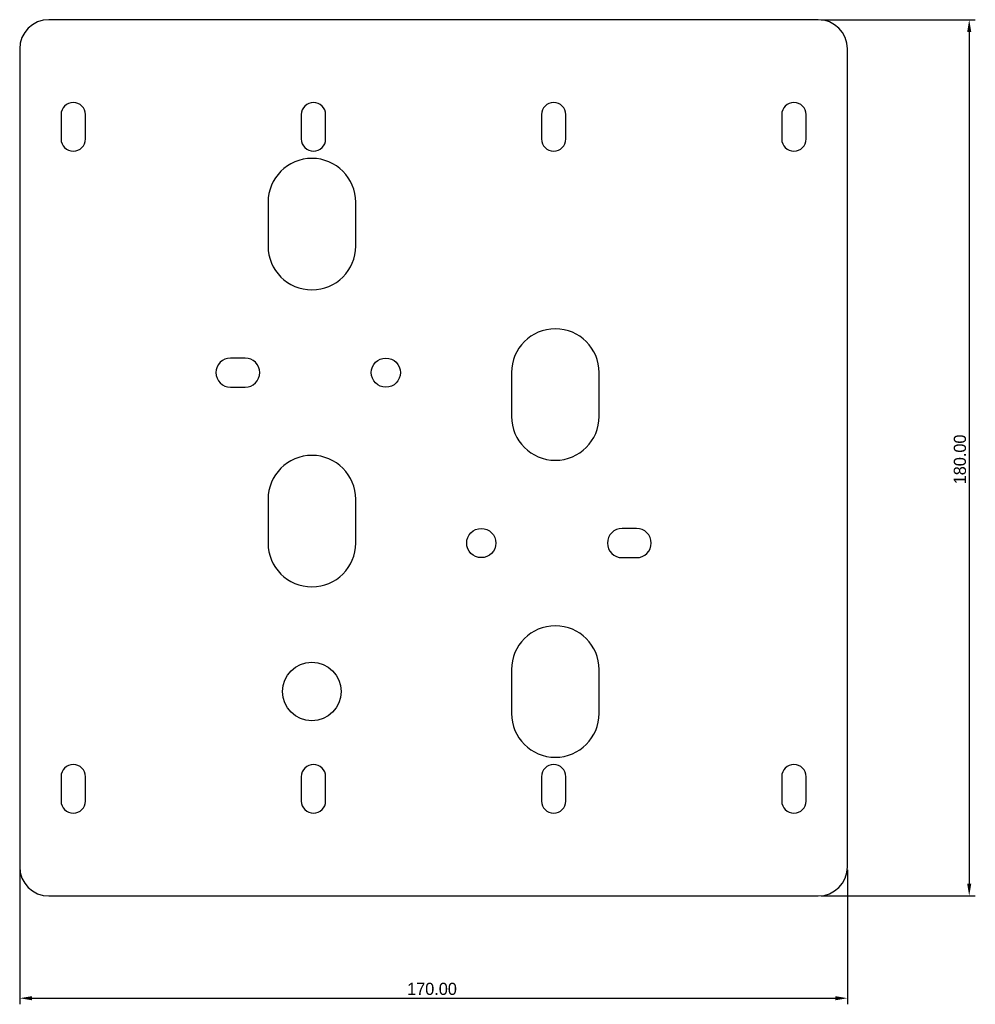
# Model space of a CAD drawing. Extents: x -85 to 111, y -112 to 90.
import ezdxf

# ---------------------------------------------------------------- set-up
doc = ezdxf.new("R2010")
doc.units = 0
doc.layers.get('0').update_dxf_attribs({"linetype": 'CONTINUOUS'})
doc.layers.get('DEFPOINTS').update_dxf_attribs({"linetype": 'CONTINUOUS'})
doc.layers.add('DEFAULT', color=7, linetype='CONTINUOUS')
doc.styles.add('DEFAULT', font='txt')
doc.dimstyles.new('ISO-25', dxfattribs={"dimtxt": 2.5, "dimasz": 2.5, "dimexe": 1.25, "dimexo": 0.625, "dimtad": 1, "dimtoh": 1, "dimzin": 1, "dimcen": 2.5, "dimazin": 3, "dimtfac": 1, "dimtix": 1, "dimtmove": 0, "dimatfit": 3})

# ---------------------------------------------------------------- blocks, each defined once
blk = doc.blocks.new('*D1')
at = {"layer": 'DEFAULT', "color": 0}
for p, q in [((-85, -84.62), (-85, -112.25)), ((85, -84.62), (85, -112.25)), ((-82.5, -111), (82.5, -111))]:
    blk.add_line(p, q, dxfattribs=at)
for points in [[(-82.5, -110.58), (-82.5, -111.42), (-85, -111)], [(82.5, -111.42), (82.5, -110.58), (85, -111)]]:
    blk.add_solid(points, dxfattribs=at)
at = {"layer": 'DEFPOINTS', "color": 0}
for p in [(-85, -84), (85, -84), (85, -111)]:
    blk.add_point(p, dxfattribs=at)
at = {"layer": 'DEFAULT', "color": 0, "linetype": 'CONTINUOUS', "style": 'DEFAULT'}
blk.add_text('170.00', height=2.5, dxfattribs=at).set_placement((-5.44, -110.33))
blk = doc.blocks.new('*D2')
at = {"layer": 'DEFAULT', "color": 0}
for p, q in [((79.62, 90), (111.25, 90)), ((110, 87.5), (110, -87.5)), ((79.62, -90), (111.25, -90))]:
    blk.add_line(p, q, dxfattribs=at)
for points in [[(110.42, 87.5), (109.58, 87.5), (110, 90)], [(109.58, -87.5), (110.42, -87.5), (110, -90)]]:
    blk.add_solid(points, dxfattribs=at)
at = {"layer": 'DEFPOINTS', "color": 0}
for p in [(79, 90), (79, -90), (110, -90)]:
    blk.add_point(p, dxfattribs=at)
at = {"layer": 'DEFAULT', "color": 0, "linetype": 'CONTINUOUS', "style": 'DEFAULT'}
blk.add_text('180.00', height=2.5, rotation=90, dxfattribs=at).set_placement((109.33, -5.44))

msp = doc.modelspace()

# ---------------------------------------------------------------- linework, layer by layer
at = {"color": 7, "linetype": 'CONTINUOUS'}
for p, q in [((79, 90), (-79, 90)), ((-85, 84), (-85, -84)), ((85, -84), (85, 84)), ((-76.5, 70.5), (-76.5, 65.5)), ((-71.5, 65.5), (-71.5, 70.5)), ((-27.167, 70.5), (-27.167, 65.5)), ((-22.167, 65.5), (-22.167, 70.5)), ((22.167, 70.5), (22.167, 65.5)), ((27.167, 65.5), (27.167, 70.5)), ((71.5, 70.5), (71.5, 65.5)), ((76.5, 65.5), (76.5, 70.5)), ((-34, 52.5), (-34, 43.5)), ((-16, 43.5), (-16, 52.5)), ((-38.7, 20.5), (-41.7, 20.5)), ((16, 17.5), (16, 8.5)), ((34, 8.5), (34, 17.5)), ((-41.7, 14.5), (-38.7, 14.5)), ((-34, -8.5), (-34, -17.5)), ((-16, -17.5), (-16, -8.5)), ((41.7, -14.5), (38.7, -14.5)), ((38.7, -20.5), (41.7, -20.5)), ((16, -43.5), (16, -52.5)), ((34, -52.5), (34, -43.5)), ((-76.5, -65.5), (-76.5, -70.5)), ((-71.5, -70.5), (-71.5, -65.5)), ((-27.167, -65.5), (-27.167, -70.5)), ((-22.167, -70.5), (-22.167, -65.5)), ((22.167, -65.5), (22.167, -70.5)), ((27.167, -70.5), (27.167, -65.5)), ((71.5, -65.5), (71.5, -70.5)), ((76.5, -70.5), (76.5, -65.5)), ((-79, -90), (79, -90))]:
    msp.add_line(p, q, dxfattribs=at)
for centre, radius in [((-9.8, 17.5), 3), ((9.8, -17.5), 3), ((-25, -48), 6)]:
    msp.add_circle(centre, radius, dxfattribs=at)
for centre, radius, start, end in [((-79, 84), 6, 90, 180), ((79, 84), 6, 0, 90), ((-74, 70.5), 2.5, 0, 180), ((-24.667, 70.5), 2.5, 0, 180), ((24.667, 70.5), 2.5, 0, 180), ((74, 70.5), 2.5, 0, 180), ((-74, 65.5), 2.5, 180, 0), ((-24.667, 65.5), 2.5, 180, 0), ((24.667, 65.5), 2.5, 180, 0), ((74, 65.5), 2.5, 180, 0), ((-25, 52.5), 9, 0, 180), ((-25, 43.5), 9, 180, 0), ((25, 17.5), 9, 0, 180), ((-41.7, 17.5), 3, 90, 270), ((-38.7, 17.5), 3, 270, 90), ((25, 8.5), 9, 180, 0), ((-25, -8.5), 9, 0, 180), ((38.7, -17.5), 3, 90, 270), ((41.7, -17.5), 3, 270, 90), ((-25, -17.5), 9, 180, 0), ((25, -43.5), 9, 0, 180), ((25, -52.5), 9, 180, 0), ((-74, -65.5), 2.5, 0, 180), ((-24.667, -65.5), 2.5, 0, 180), ((24.667, -65.5), 2.5, 0, 180), ((74, -65.5), 2.5, 0, 180), ((-74, -70.5), 2.5, 180, 0), ((-24.667, -70.5), 2.5, 180, 0), ((24.667, -70.5), 2.5, 180, 0), ((74, -70.5), 2.5, 180, 0), ((-79, -84), 6, 180, 270), ((79, -84), 6, 270, 0)]:
    msp.add_arc(centre, radius, start, end, dxfattribs=at)

# ---------------------------------------------------------------- dimensions: what is measured, and where the dimension line sits
at = {"layer": 'DEFAULT'}
dim = msp.add_linear_dim(base=(110, -90), p1=(79, 90), p2=(79, -90), angle=90, dimstyle='ISO-25', dxfattribs=at)
dim.commit()
dim.dimension.update_dxf_attribs({"geometry": '*D2', "text_midpoint": (108.099, 0)})
dim = msp.add_linear_dim(base=(85, -111), p1=(-85, -84), p2=(85, -84), dimstyle='ISO-25', dxfattribs=at)
dim.commit()
dim.dimension.update_dxf_attribs({"geometry": '*D1', "text_midpoint": (0, -109.099)})

doc.saveas('drawing.dxf')
